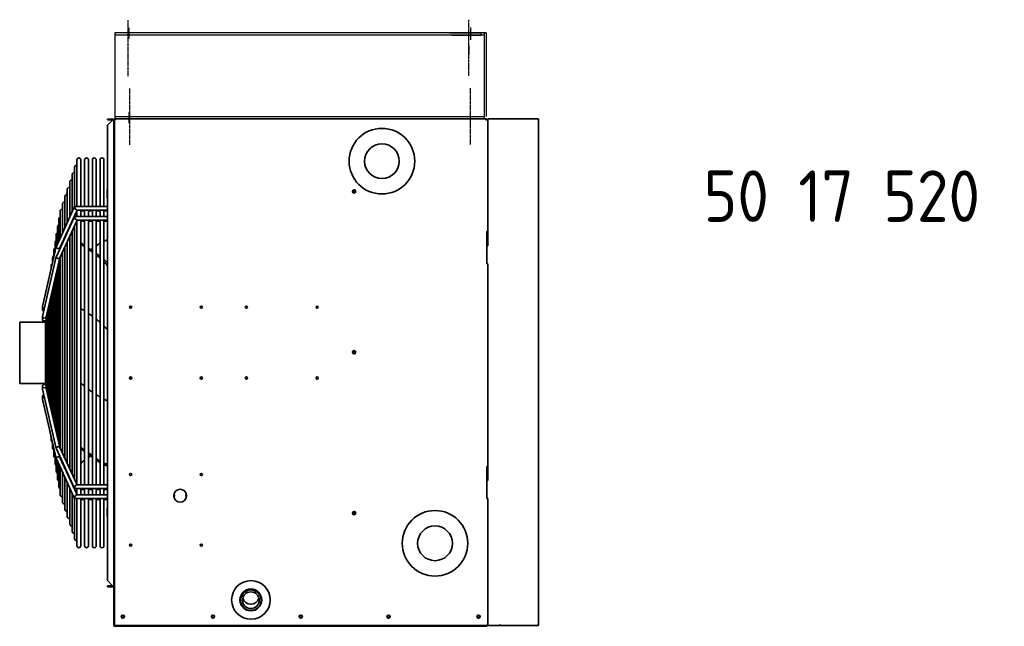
# Model space of a CAD drawing. Extents: x 1071 to 12552, y 777 to 10283.
# Tile 9 of 9: x 9416 to 10564, y 8366 to 9073. Entities that reach past the tile are written whole.
import ezdxf

# ---------------------------------------------------------------- set-up
doc = ezdxf.new("R2010")
doc.units = 0
doc.header["$LTSCALE"] = 2
doc.linetypes.add('CENTER', pattern=[2, 1.25, -0.25, 0.25, -0.25])
for name, color, linetype in [('CENTER', 1, 'CENTER'), ('MARK BV', 7, 'CONTINUOUS'), ('TEXT', 5, 'CONTINUOUS')]:
    doc.layers.add(name, color=color, linetype=linetype)
doc.layers.add('Visible', color=7, linetype='CONTINUOUS', lineweight=35)
doc.styles.get("Standard").update_dxf_attribs({"font": 'ISOCP'})

msp = doc.modelspace()

# ---------------------------------------------------------------- linework, layer by layer
at = {"layer": 'CENTER'}
for p, q in [((9542.63, 9006.75), (9542.63, 9072.35)), ((9542.63, 9006.75), (9542.63, 9072.35)), ((9939.87, 9007.13), (9939.87, 9072.73)), ((9939.87, 9007.13), (9939.87, 9072.73)), ((9543.37, 9063.24), (9543.37, 9050.74)), ((9941.87, 9063.62), (9941.87, 9051.12)), ((9941.87, 9060.89), (9941.87, 9048.95)), ((9939.87, 9042.38), (9939.87, 9032.38)), ((9544.63, 8926.75), (9544.63, 8992.35)), ((9544.63, 8926.75), (9544.63, 8992.35)), ((9544.63, 8926.75), (9544.63, 8992.35)), ((9544.63, 8926.75), (9544.63, 8992.35)), ((9941.87, 8927.13), (9941.87, 8992.73)), ((9941.87, 8927.13), (9941.87, 8992.73)), ((9543.37, 8964.55), (9543.37, 8952.05))]:
    msp.add_line(p, q, dxfattribs=at)
at = {"layer": 'MARK BV'}
for p, q in [((9527.12, 9057.3), (9527.12, 8956.92)), ((9960.24, 9057.3), (9527.12, 9057.3)), ((9958.12, 9054.8), (9527.12, 9054.8)), ((9917.51, 9057.3), (9953.76, 9057.3)), ((9920.01, 9054.8), (9953.76, 9054.8)), ((9953.76, 9057.3), (9953.76, 9054.8)), ((9957.74, 9057.3), (9957.74, 8957.3)), ((9960.24, 9057.3), (9960.24, 8959.8)), ((9527.12, 8959.8), (9958.12, 8959.8)), ((9527.55, 8957.3), (9958.12, 8957.3)), ((9959.87, 8957.3), (9645.87, 8957.3))]:
    msp.add_line(p, q, dxfattribs=at)
at = {"layer": 'Visible'}
for p, q in [((9518.5, 8956.92), (9518.5, 8955.8)), ((9524.5, 8956.92), (9518.5, 8956.92)), ((9524.5, 8955.8), (9524.5, 8956.92)), ((9526, 8956.92), (9526, 8947.55)), ((9526.75, 8956.92), (9526.75, 8947.55)), ((9526.75, 8956.5), (9527.5, 8956.5)), ((9527.12, 8957.3), (9959.87, 8957.3)), ((9527.55, 8956.55), (9527.55, 8957.3)), ((9959.87, 8956.17), (9959.87, 8957.3)), ((9961, 8956.17), (9959.87, 8956.17)), ((9960.25, 8956.92), (9960.25, 8956.17)), ((9961, 8956.17), (9961, 8956.92)), ((9962.06, 8956.17), (9961, 8956.17)), ((9962.12, 8956.17), (9962.06, 8956.17)), ((9962.12, 8957.3), (9975.49, 8957.3)), ((9962.12, 8957.3), (9962.12, 8956.55)), ((9962.12, 8956.55), (9962.12, 8956.17)), ((9962.12, 8956.17), (9962.12, 8825.67)), ((9962.12, 8809.17), (9962.12, 8956.17)), ((9975.56, 8957.3), (10019.87, 8957.3)), ((10020.67, 8956.17), (10021, 8956.17)), ((10021, 8956.17), (10021, 8367.42)), ((9518.5, 8955.8), (9524.5, 8955.8)), ((9518.5, 8949.75), (9524.5, 8955.75)), ((9518.5, 8418.85), (9518.5, 8949.75)), ((9526, 8947.55), (9526, 8945.67)), ((9526.75, 8947.55), (9526, 8947.55)), ((9526, 8945.67), (9526, 8426.3)), ((9526.75, 8947.17), (9526.75, 8947.55)), ((9526.75, 8366.3), (9526.75, 8947.17)), ((9526, 8943.05), (9526.75, 8943.05)), ((9480.06, 8900.75), (9480.06, 8854.73)), ((9482.87, 8909.3), (9482.87, 8855.12)), ((9487.37, 8855.12), (9487.37, 8909.3)), ((9491.87, 8909.3), (9491.87, 8855.12)), ((9496.37, 8855.12), (9496.37, 8909.3)), ((9500.87, 8909.3), (9500.87, 8855.12)), ((9505.37, 8855.12), (9505.37, 8909.3)), ((9509.87, 8909.3), (9509.87, 8855.12)), ((9514.37, 8855.12), (9514.37, 8909.3)), ((9477.24, 8892.2), (9477.24, 8848.58)), ((9474.43, 8883.65), (9474.43, 8842.42)), ((9468.8, 8866.55), (9468.8, 8830.12)), ((9471.62, 8875.1), (9471.62, 8836.27)), ((9518.2, 8874.79), (9518.5, 8875.31)), ((9518.2, 8874.79), (9518.2, 8874.14)), ((9518.2, 8874.14), (9518.2, 8869.91)), ((9518.2, 8869.91), (9518.2, 8865.69)), ((9518.2, 8865.69), (9518.2, 8865.04)), ((9518.2, 8865.04), (9518.5, 8864.52)), ((9526, 8872.91), (9526.75, 8872.91)), ((9526, 8866.91), (9526.75, 8866.91)), ((9458.89, 8808.44), (9480.12, 8854.86)), ((9465.99, 8858.01), (9465.99, 8823.97)), ((9480.52, 8855.12), (9518.5, 8855.12)), ((9458.89, 8796.81), (9480.12, 8843.22)), ((9463.08, 8806.79), (9483.12, 8850.62)), ((9463.18, 8849.46), (9463.18, 8817.82)), ((9480.06, 8843.91), (9480.06, 8843.09)), ((9480.52, 8843.48), (9518.5, 8843.48)), ((9482.84, 8850.62), (9518.5, 8850.62)), ((9482.87, 8850.06), (9482.87, 8843.48)), ((9487.37, 8843.48), (9487.37, 8850.62)), ((9487.37, 8849.71), (9491.87, 8849.71)), ((9491.87, 8850.62), (9491.87, 8843.48)), ((9496.37, 8843.48), (9496.37, 8850.62)), ((9496.37, 8849.71), (9500.87, 8849.71)), ((9500.87, 8850.62), (9500.87, 8843.48)), ((9505.37, 8843.48), (9505.37, 8850.62)), ((9505.37, 8849.71), (9509.87, 8849.71)), ((9509.87, 8850.62), (9509.87, 8843.48)), ((9514.37, 8843.48), (9514.37, 8850.62)), ((9514.37, 8849.71), (9518.5, 8849.71)), ((9460.25, 8831.39), (9460.25, 8811.43)), ((9461.71, 8840.42), (9461.71, 8814.62)), ((9463.08, 8795.15), (9483.12, 8838.98)), ((9474.43, 8831.61), (9474.43, 8830.79)), ((9477.24, 8837.76), (9477.24, 8836.94)), ((9480.06, 8832.28), (9480.06, 8537.25)), ((9482.84, 8838.98), (9518.5, 8838.98)), ((9482.87, 8838.43), (9482.87, 8531.13)), ((9487.37, 8530.59), (9487.37, 8838.98)), ((9487.37, 8838.01), (9491.87, 8838.01)), ((9491.87, 8838.98), (9491.87, 8530.59)), ((9496.37, 8530.59), (9496.37, 8838.98)), ((9496.37, 8838.01), (9500.87, 8838.01)), ((9500.87, 8838.98), (9500.87, 8530.59)), ((9505.37, 8530.59), (9505.37, 8838.98)), ((9505.37, 8838.01), (9509.87, 8838.01)), ((9509.87, 8838.98), (9509.87, 8530.59)), ((9514.37, 8530.59), (9514.37, 8838.98)), ((9514.37, 8838.01), (9518.5, 8838.01)), ((9458.79, 8822.36), (9458.79, 8808.13)), ((9468.8, 8819.3), (9468.8, 8818.49)), ((9471.62, 8825.45), (9471.62, 8824.64)), ((9474.43, 8819.97), (9474.43, 8549.48)), ((9477.24, 8826.12), (9477.24, 8543.37)), ((9961, 8825.67), (9961, 8788.17)), ((9962.12, 8825.67), (9961, 8825.67)), ((9961.37, 8809.17), (9961.37, 8825.67)), ((9442.63, 8738.53), (9458.82, 8808.24)), ((9457.33, 8813.33), (9457.33, 8801.84)), ((9462.74, 8805.23), (9463.12, 8806.88)), ((9463.18, 8807), (9463.18, 8806.19)), ((9465.99, 8813.15), (9465.99, 8812.34)), ((9468.8, 8807.67), (9468.8, 8561.71)), ((9471.62, 8813.82), (9471.62, 8555.6)), ((9961, 8809.18), (9961.37, 8809.18)), ((9962.12, 8809.17), (9961, 8809.17)), ((9442.63, 8726.9), (9458.82, 8796.61)), ((9447.07, 8726.13), (9463.12, 8795.25)), ((9454.41, 8795.26), (9454.41, 8789.25)), ((9455.87, 8804.29), (9455.87, 8795.54)), ((9463.18, 8795.37), (9463.18, 8573.95)), ((9465.99, 8801.52), (9465.99, 8567.83)), ((9526.46, 8776.77), (9526.46, 8806.39)), ((9452.95, 8786.23), (9452.95, 8782.96)), ((9461.71, 8789.19), (9461.71, 8580.09)), ((9961, 8788.17), (9962.12, 8788.17)), ((9962.12, 8788.17), (9962.12, 8551.92)), ((9962.12, 8535.42), (9962.12, 8788.17)), ((9451.49, 8777.2), (9451.49, 8776.67)), ((9458.79, 8776.6), (9458.79, 8592.6)), ((9460.25, 8782.89), (9460.25, 8586.34)), ((9455.87, 8764.01), (9455.87, 8605.11)), ((9457.33, 8770.31), (9457.33, 8598.86)), ((9526.46, 8702.69), (9526.46, 8763.85)), ((9452.95, 8751.43), (9452.95, 8617.63)), ((9454.41, 8757.72), (9454.41, 8611.37)), ((9442.6, 8734.94), (9442.6, 8738.28)), ((9450.03, 8738.84), (9450.03, 8630.14)), ((9451.49, 8745.14), (9451.49, 8623.88)), ((9545.87, 8736.37), (9545.87, 8738.73)), ((9442.6, 8734.72), (9442.6, 8734.94)), ((9442.6, 8723.31), (9442.6, 8726.65)), ((9448.56, 8732.55), (9448.56, 8636.4)), ((9416.12, 8719.92), (9416.12, 8648.67)), ((9416.12, 8719.92), (9446.12, 8719.92)), ((9442.6, 8723.02), (9442.6, 8723.31)), ((9446.12, 8647.09), (9446.12, 8721.81)), ((9447.1, 8724.78), (9447.1, 8726.26)), ((9447.1, 8724.78), (9447.1, 8644.12)), ((9526.46, 8702.69), (9526.75, 8702.89)), ((9416.12, 8648.67), (9446.12, 8648.67)), ((9545.87, 8653.87), (9545.87, 8656.23)), ((9442.6, 8645.58), (9442.6, 8642.26)), ((9442.6, 8642.26), (9442.6, 8641.95)), ((9442.63, 8642.01), (9458.82, 8572.7)), ((9442.63, 8641.7), (9444.14, 8635.22)), ((9447.07, 8642.78), (9463.12, 8574.06)), ((9447.1, 8644.12), (9447.1, 8642.65)), ((9442.6, 8633.88), (9442.6, 8630.56)), ((9442.6, 8630.32), (9442.6, 8630.56)), ((9442.63, 8630.31), (9458.82, 8561)), ((9442.63, 8630.07), (9451.49, 8591.93)), ((9451.49, 8592.4), (9451.49, 8591.4)), ((9451.92, 8590.08), (9452.95, 8585.64)), ((9452.95, 8586.14), (9452.95, 8582.37)), ((9454.17, 8580.37), (9454.41, 8579.35)), ((9454.41, 8579.88), (9454.41, 8573.34)), ((9455.87, 8573.63), (9455.87, 8564.3)), ((9457.33, 8567.37), (9457.33, 8555.27)), ((9458.89, 8572.5), (9480.12, 8526.35)), ((9463.08, 8574.16), (9483.12, 8530.59)), ((9458.79, 8561.11), (9458.79, 8546.24)), ((9458.89, 8560.8), (9480.12, 8514.65)), ((9460.25, 8557.83), (9460.25, 8537.21)), ((9461.71, 8554.65), (9461.71, 8528.17)), ((9462.68, 8564.26), (9463.12, 8562.36)), ((9463.08, 8562.46), (9483.12, 8518.89)), ((9463.18, 8563.18), (9463.18, 8562.24)), ((9465.99, 8557.06), (9465.99, 8556.13)), ((9463.18, 8551.48), (9463.18, 8519.14)), ((9465.99, 8545.36), (9465.99, 8510.59)), ((9468.8, 8550.95), (9468.8, 8550.01)), ((9471.62, 8544.83), (9471.62, 8543.9)), ((9961, 8551.92), (9961, 8514.42)), ((9962.12, 8551.92), (9961, 8551.92)), ((9961.37, 8535.42), (9961.37, 8551.92)), ((9468.8, 8539.25), (9468.8, 8502.04)), ((9471.62, 8533.13), (9471.62, 8493.49)), ((9474.43, 8538.71), (9474.43, 8537.78)), ((9477.24, 8532.6), (9477.24, 8531.67)), ((9962.12, 8535.42), (9961, 8535.42)), ((9474.43, 8527.01), (9474.43, 8484.95)), ((9477.24, 8520.9), (9477.24, 8476.4)), ((9480.06, 8526.48), (9480.06, 8525.55)), ((9480.53, 8526.09), (9518.5, 8526.09)), ((9482.83, 8530.59), (9518.5, 8530.59)), ((9482.87, 8526.09), (9482.87, 8519.43)), ((9487.37, 8518.89), (9487.37, 8526.09)), ((9487.37, 8525.11), (9491.87, 8525.11)), ((9491.87, 8526.09), (9491.87, 8518.89)), ((9496.37, 8518.89), (9496.37, 8526.09)), ((9496.37, 8525.11), (9500.87, 8525.11)), ((9500.87, 8526.09), (9500.87, 8518.89)), ((9505.37, 8518.89), (9505.37, 8526.09)), ((9505.37, 8525.11), (9509.87, 8525.11)), ((9509.87, 8526.09), (9509.87, 8518.89)), ((9514.37, 8518.89), (9514.37, 8526.09)), ((9514.37, 8525.11), (9518.5, 8525.11)), ((9480.06, 8514.78), (9480.06, 8467.85)), ((9480.53, 8514.39), (9518.5, 8514.39)), ((9482.83, 8518.89), (9518.5, 8518.89)), ((9482.87, 8514.39), (9482.87, 8459.3)), ((9487.37, 8459.3), (9487.37, 8514.39)), ((9487.37, 8513.48), (9491.87, 8513.48)), ((9491.87, 8514.39), (9491.87, 8459.3)), ((9496.37, 8459.3), (9496.37, 8514.39)), ((9496.37, 8513.48), (9500.87, 8513.48)), ((9500.87, 8514.39), (9500.87, 8459.3)), ((9505.37, 8459.3), (9505.37, 8514.39)), ((9505.37, 8513.48), (9509.87, 8513.48)), ((9509.87, 8514.39), (9509.87, 8459.3)), ((9514.37, 8459.3), (9514.37, 8514.39)), ((9514.37, 8513.48), (9518.5, 8513.48)), ((9595.82, 8518.36), (9595.39, 8518.36)), ((9595.39, 8517.24), (9595.82, 8517.24)), ((9596.5, 8518.36), (9595.82, 8518.36)), ((9595.82, 8518.36), (9595.82, 8517.24)), ((9595.82, 8517.24), (9596.5, 8517.24)), ((9596.5, 8517.24), (9596.5, 8518.36)), ((9610.67, 8518.36), (9610, 8518.36)), ((9610, 8518.36), (9610, 8517.24)), ((9610, 8517.24), (9610.67, 8517.24)), ((9611.1, 8518.36), (9610.67, 8518.36)), ((9610.67, 8517.24), (9610.67, 8518.36)), ((9610.67, 8517.24), (9611.1, 8517.24)), ((9961, 8514.42), (9962.12, 8514.42)), ((9962.12, 8514.42), (9962.12, 8366.3)), ((9962.12, 8367.42), (9962.12, 8514.42)), ((9518.2, 8503.56), (9518.5, 8504.08)), ((9518.2, 8503.56), (9518.2, 8502.9)), ((9518.2, 8502.9), (9518.2, 8498.68)), ((9518.2, 8498.68), (9518.2, 8494.46)), ((9526, 8501.68), (9526.75, 8501.68)), ((9518.2, 8494.46), (9518.2, 8493.81)), ((9518.2, 8493.81), (9518.5, 8493.29)), ((9526, 8495.68), (9526.75, 8495.68)), ((9524.5, 8412.85), (9518.5, 8418.85)), ((9526.75, 8426.3), (9526, 8426.3)), ((9526, 8426.3), (9526, 8366.67)), ((9524.5, 8412.8), (9518.5, 8412.8)), ((9518.5, 8412.8), (9518.5, 8411.67)), ((9518.5, 8411.67), (9524.5, 8411.67)), ((9524.5, 8412.8), (9524.5, 8411.67)), ((9673.75, 8395.9), (9673.75, 8396.28)), ((9697.75, 8395.9), (9697.75, 8396.28)), ((9526.75, 8366.3), (9527.87, 8366.3)), ((9527.87, 8365.55), (9527.12, 8365.55)), ((9527.87, 8366.3), (9527.87, 8365.55)), ((9961, 8366.3), (9527.87, 8366.3)), ((9959.87, 8365.55), (9527.87, 8365.55)), ((9961, 8366.3), (9962.12, 8366.3)), ((9975.49, 8366.3), (9962.12, 8366.3)), ((9975.49, 8366.3), (9975.56, 8366.3)), ((9975.68, 8367.1), (9975.52, 8367.1)), ((9975.56, 8367.05), (9975.52, 8367.05)), ((9976.32, 8367.42), (9975.53, 8367.42)), ((9975.56, 8367.05), (9975.56, 8366.3)), ((10019.87, 8366.3), (9975.56, 8366.3)), ((10021, 8367.42), (10020.67, 8367.42))]:
    msp.add_line(p, q, dxfattribs=at)
for centre, radius in [((9838.56, 8907.8), 38.25), ((9838.56, 8907.8), 20.25), ((9806.12, 8872.55), 1.88), ((9806.12, 8872.55), 1.31), ((9545.5, 8737.55), 1.24), ((9628, 8737.55), 1.24), ((9680.5, 8737.55), 1.24), ((9763, 8737.55), 1.24), ((9806.12, 8685.05), 1.88), ((9806.12, 8685.05), 1.31), ((9545.5, 8655.05), 1.24), ((9628, 8655.05), 1.24), ((9680.5, 8655.05), 1.24), ((9763, 8655.05), 1.24), ((9545.5, 8542.55), 1.24), ((9628, 8542.55), 1.24), ((9806.12, 8497.55), 1.88), ((9806.12, 8497.55), 1.31), ((9900.43, 8462.3), 38.25), ((9900.43, 8462.3), 20.25), ((9545.5, 8460.05), 1.24), ((9628, 8460.05), 1.24), ((9685.75, 8396.3), 22.5), ((9685.75, 8396.3), 12.75), ((9536.5, 8376.8), 1.88), ((9536.5, 8376.8), 1.31), ((9641.5, 8376.8), 1.88), ((9641.5, 8376.8), 1.31), ((9743.87, 8376.8), 1.88), ((9743.87, 8376.8), 1.31), ((9846.25, 8376.8), 1.88), ((9846.25, 8376.8), 1.31), ((9951.25, 8376.8), 1.88), ((9951.25, 8376.8), 1.31)]:
    msp.add_circle(centre, radius, dxfattribs=at)
for centre, radius, start, end in [((9527.12, 8956.92), 0.375, 90, 180), ((9959.87, 8956.92), 0.375, 0, 90), ((9962.12, 8956.17), 0.375, 90, 180), ((10019.87, 8956.17), 1.12, 0, 90), ((9485.12, 8909.3), 2.25, 0, 180), ((9494.12, 8909.3), 2.25, 0, 180), ((9503.12, 8909.3), 2.25, 0, 180), ((9512.12, 8909.3), 2.25, 0, 180), ((9482.31, 8900.75), 2.25, 75.49447, 180), ((9479.49, 8892.2), 2.25, 75.49447, 180), ((9473.87, 8875.1), 2.25, 75.49447, 180), ((9476.68, 8883.65), 2.25, 75.49447, 180), ((9471.05, 8866.55), 2.25, 75.49447, 180), ((9468.24, 8858.01), 2.25, 75.49447, 180), ((9463.96, 8840.42), 2.25, 110.52394, 180), ((9465.43, 8849.46), 2.25, 75.49447, 180), ((9462.5, 8831.39), 2.25, 110.52394, 180), ((9461.04, 8822.36), 2.25, 110.52394, 180), ((9459.58, 8813.33), 2.25, 110.52394, 180), ((9456.66, 8795.26), 2.25, 110.52394, 180), ((9458.12, 8804.29), 2.25, 110.52394, 180), ((9455.2, 8786.23), 2.25, 117.12407, 180), ((9453.74, 8777.2), 2.25, 143.97343, 180), ((9453.74, 8591.4), 2.25, 180, 222.29313), ((9455.2, 8582.37), 2.25, 180, 246.79219), ((9456.66, 8573.34), 2.25, 180, 249.47606), ((9458.12, 8564.3), 2.25, 180, 249.47606), ((9459.58, 8555.27), 2.25, 180, 249.47606), ((9461.04, 8546.24), 2.25, 180, 249.47606), ((9462.5, 8537.21), 2.25, 180, 249.47606), ((9463.96, 8528.17), 2.25, 180, 249.47606), ((9603.25, 8517.8), 7.5, 4.30122, 175.69878), ((9465.43, 8519.14), 2.25, 180, 284.50553), ((9468.24, 8510.59), 2.25, 180, 284.50553), ((9603.25, 8517.8), 7.5, 184.30122, 355.69878), ((9471.05, 8502.04), 2.25, 180, 284.50553), ((9473.87, 8493.49), 2.25, 180, 284.50553), ((9476.68, 8484.95), 2.25, 180, 284.50553), ((9479.49, 8476.4), 2.25, 180, 284.50553), ((9482.31, 8467.85), 2.25, 180, 284.50553), ((9485.12, 8459.3), 2.25, 180, 0), ((9494.12, 8459.3), 2.25, 180, 0), ((9503.12, 8459.3), 2.25, 180, 0), ((9512.12, 8459.3), 2.25, 180, 0), ((9685.75, 8396.3), 12, 359.96001, 180.03999), ((9527.12, 8366.67), 1.13, 180, 199.47122), ((9527.12, 8366.67), 1.13, 199.47122, 270), ((10019.87, 8367.42), 1.12, 270, 0)]:
    msp.add_arc(centre, radius, start, end, dxfattribs=at)
for centre, major_axis, ratio, start_param, end_param in [((10019.87, 8956.17), (0, 1.12), 0.7071068, 4.712389, 6.2831853), ((9481.68, 8852.87), (-1.4, 2.18), 0.3850446, 6.0407521, 8.3940474), ((9481.68, 8841.23), (-1.4, 2.18), 0.3850446, 6.0407521, 8.3940474), ((9481.68, 8852.87), (1.4, -2.18), 0.3850446, 5.2524547, 6.0407521), ((9481.68, 8841.23), (1.4, -2.18), 0.3850446, 5.2524547, 6.0407521), ((9460.98, 8807.61), (2.14, -0.73), 0.6833725, 3.0728516, 4.9412804), ((9460.98, 8807.61), (2.14, -0.73), 0.6833725, 4.9412804, 6.2144442), ((8962.94, 8426.28), (756.82, 0), 0.7050537, 0.796952, 0.8052175), ((10034.3, 9181.65), (-756.81, 0), 0.7050537, 0.7655749, 0.7716977), ((8962.94, 9182.77), (756.82, 0), 0.7080894, 5.5114876, 5.5176101), ((8962.94, 9183.16), (756.82, 0), 0.7091539, 5.5114876, 5.5176101), ((9460.98, 8795.98), (2.14, -0.73), 0.6833725, 3.0728516, 4.9412804), ((10034.3, 9181.65), (-756.81, 0), 0.7050537, 0.7801874, 0.7886048), ((8962.94, 8426.28), (756.82, 0), 0.7050537, 0.7801872, 0.7886045), ((8962.94, 9182.77), (756.82, 0), 0.7080894, 5.499452, 5.5029981), ((8962.94, 9183.16), (756.82, 0), 0.7091539, 5.4996883, 5.5029981), ((10034.3, 9181.65), (-756.81, 0), 0.7050537, 0.7969524, 0.8052177), ((8962.94, 8426.28), (756.82, 0), 0.7050537, 0.7655752, 0.7716977), ((9460.98, 8795.98), (2.14, -0.73), 0.6833725, 4.9412804, 6.2144442), ((9444.85, 8738.15), (2.24, -0.26), 0.7003999, 3.0615175, 4.7924642), ((9444.85, 8726.52), (2.24, -0.26), 0.7003999, 3.0615175, 4.7924642), ((9444.85, 8738.15), (2.24, -0.26), 0.7003999, 4.7924642, 4.802557), ((9444.85, 8726.52), (2.24, -0.26), 0.7003999, 4.7924642, 6.2031101), ((8965.49, 8348.3), (753.22, 0), 0.7050537, 0.7306055, 0.7314865), ((9444.85, 8642.39), (2.24, 0.26), 0.7044737, 1.4898033, 3.2225857), ((9444.85, 8642.08), (2.24, 0.26), 0.7003999, 3.0615175, 3.4739028), ((9444.85, 8642.39), (2.24, 0.26), 0.7044737, 0.0809931, 1.4898033), ((9444.85, 8630.69), (2.24, 0.26), 0.7044737, 1.4898033, 3.2225857), ((9444.85, 8630.45), (2.24, 0.26), 0.7003999, 3.0615175, 3.4447448), ((9444.85, 8630.69), (2.24, 0.26), 0.7044737, 1.4680472, 1.4898033), ((9460.98, 8573.33), (2.13, 0.73), 0.687351, 1.3393535, 3.2110494), ((9460.98, 8573.33), (2.13, 0.73), 0.687351, 0.0694567, 1.3393535), ((8962.94, 8185.44), (756.82, 0), 0.7091539, 0.796952, 0.8052175), ((10034.3, 8945.2), (-756.81, 0), 0.7091539, 0.7655749, 0.7716977), ((10034.3, 8945.2), (-756.81, 0), 0.7091539, 0.7801874, 0.7886048), ((8962.94, 8185.44), (756.82, 0), 0.7091539, 0.7801872, 0.7886045), ((9460.98, 8561.63), (2.13, 0.73), 0.687351, 1.3393535, 3.2110494), ((9460.98, 8561.63), (2.13, 0.73), 0.687351, 0.0694567, 1.3393535), ((10034.3, 8186.95), (-756.81, 0), 0.7050537, 5.5114876, 5.5176104), ((10034.3, 8186.95), (-756.81, 0), 0.7050537, 5.4978734, 5.502998), ((8962.94, 8185.83), (756.82, 0), 0.7080894, 0.7801872, 0.7837333), ((10034.3, 8945.2), (-756.81, 0), 0.7091539, 0.7969524, 0.8052177), ((8962.94, 8185.44), (756.82, 0), 0.7091539, 0.7655752, 0.7716977), ((8962.94, 8185.83), (756.82, 0), 0.7080894, 0.7655752, 0.7716977), ((9481.68, 8528.34), (1.4, 2.18), 0.3880736, 1.0261978, 3.3852916), ((9481.68, 8528.34), (-1.4, -2.18), 0.3880736, 3.3852916, 4.1677905), ((9481.68, 8516.64), (1.4, 2.18), 0.3880736, 1.0261978, 3.3852916), ((9481.68, 8516.64), (-1.4, -2.18), 0.3880736, 3.3852916, 4.1677905), ((9685.75, 8400.99), (-9.75, 0), 0.9999601, 0.2641813, 2.8774114), ((10019.87, 8367.42), (0, -1.13), 0.7071068, 0, 1.5707963)]:
    msp.add_ellipse(centre, major_axis=major_axis, ratio=ratio, start_param=start_param, end_param=end_param, dxfattribs=at)
for major_axis in [(12, 0), (-9.75, 0)]:
    msp.add_ellipse((9685.75, 8395.9), major_axis=major_axis, ratio=0.9999601, dxfattribs=at)
for points, knots in [([(9526, 8955.42), (9526, 8955.99), (9525.64, 8956.54), (9525.13, 8956.78), (9524.93, 8956.88), (9524.71, 8956.92), (9524.5, 8956.92)], [0, 0, 0, 0, 1.1358119, 1.1358119, 1.1358119, 1.5707963, 1.5707963, 1.5707963, 1.5707963]), ([(9526.77, 8956.45), (9526.86, 8956.38), (9527.13, 8956.31), (9527.48, 8956.25), (9527.61, 8956.22), (9527.74, 8956.2), (9527.87, 8956.17)], [-0.8545484, -0.8545484, -0.8545484, -0.8545484, -0.22299966, -0.22299966, -0.22299966, 0, 0, 0, 0]), ([(9527.55, 8957.3), (9527.63, 8957.3), (9527.72, 8956.99), (9527.8, 8956.56), (9527.82, 8956.44), (9527.85, 8956.3), (9527.87, 8956.17)], [-1, -1, -1, -1, -0.2229997, -0.2229997, -0.2229997, 0, 0, 0, 0]), ([(9524.5, 8955.75), (9525.06, 8955.67), (9525.62, 8955.59), (9525.86, 8955.51), (9525.95, 8955.48), (9526, 8955.45), (9526, 8955.42)], [0, 0, 0, 0, 1.1358119, 1.1358119, 1.1358119, 1.5707963, 1.5707963, 1.5707963, 1.5707963]), ([(9514.37, 8814.75), (9515.68, 8815.28), (9516.92, 8815.62), (9518.23, 8815.78), (9518.36, 8815.79), (9518.5, 8815.8)], [1.14008282, 1.14008282, 1.14008282, 1.14008282, 1.94770386, 1.94770386, 2.04224482, 2.04224482, 2.04224482, 2.04224482]), ([(9514.37, 8814.59), (9515.68, 8815.12), (9516.92, 8815.46), (9518.23, 8815.62), (9518.36, 8815.64), (9518.5, 8815.65)], [1.14008282, 1.14008282, 1.14008282, 1.14008282, 1.94770386, 1.94770386, 2.04224482, 2.04224482, 2.04224482, 2.04224482]), ([(9518.5, 8789.16), (9517.57, 8790.22), (9516.62, 8791.23), (9515.22, 8792.6), (9514.79, 8792.99), (9514.37, 8793.38)], [3.86457143, 3.86457143, 3.86457143, 3.86457143, 4.43182503, 4.43182503, 4.67253917, 4.67253917, 4.67253917, 4.67253917]), ([(9514.37, 8790.78), (9515.68, 8789.35), (9516.92, 8787.79), (9518.23, 8785.96), (9518.36, 8785.77), (9518.5, 8785.57)], [1.14008282, 1.14008282, 1.14008282, 1.14008282, 1.94770386, 1.94770386, 2.04224482, 2.04224482, 2.04224482, 2.04224482]), ([(9442.6, 8734.94), (9442.6, 8734.77), (9442.66, 8734.58), (9442.89, 8734.24), (9443.06, 8734.08), (9443.46, 8733.83), (9443.72, 8733.72), (9444.06, 8733.63), (9444.12, 8733.61), (9444.19, 8733.6)], [0.45444042, 0.45444042, 0.45444042, 0.45444042, 0.56826078, 0.56826078, 0.68208113, 0.68208113, 0.79502712, 0.79502712, 0.82118071, 0.82118071, 0.82118071, 0.82118071]), ([(9444.14, 8733.38), (9444.09, 8733.39), (9444.04, 8733.4), (9443.72, 8733.48), (9443.46, 8733.59), (9443.06, 8733.85), (9442.89, 8734.01), (9442.66, 8734.36), (9442.6, 8734.54), (9442.6, 8734.76), (9442.61, 8734.79), (9442.61, 8734.83)], [0.09368277, 0.09368277, 0.09368277, 0.09368277, 0.11294599, 0.11294599, 0.22589198, 0.22589198, 0.33971234, 0.33971234, 0.45353269, 0.45353269, 0.47788579, 0.47788579, 0.47788579, 0.47788579]), ([(9442.6, 8723.31), (9442.6, 8723.08), (9442.66, 8722.84), (9442.89, 8722.39), (9443.06, 8722.19), (9443.46, 8721.86), (9443.72, 8721.72), (9444.27, 8721.53), (9444.57, 8721.49), (9445.14, 8721.49), (9445.44, 8721.53), (9445.86, 8721.68), (9445.99, 8721.74), (9446.12, 8721.81)], [0.45353269, 0.45353269, 0.45353269, 0.45353269, 0.56776495, 0.56776495, 0.68199721, 0.68199721, 0.79498516, 0.79498516, 0.90797311, 0.90797311, 1.02096106, 1.02096106, 1.0796725, 1.0796725, 1.0796725, 1.0796725]), ([(9444.85, 8721.19), (9444.57, 8721.19), (9444.27, 8721.23), (9443.72, 8721.42), (9443.46, 8721.56), (9443.06, 8721.89), (9442.89, 8722.1), (9442.66, 8722.55), (9442.6, 8722.79), (9442.6, 8723.07), (9442.61, 8723.11), (9442.61, 8723.16)], [0, 0, 0, 0, 0.11298795, 0.11298795, 0.2259759, 0.2259759, 0.34020816, 0.34020816, 0.45444042, 0.45444042, 0.47878257, 0.47878257, 0.47878257, 0.47878257]), ([(9446.12, 8721.51), (9445.99, 8721.44), (9445.86, 8721.38), (9445.44, 8721.23), (9445.14, 8721.19), (9444.85, 8721.19)], [1.64424683, 1.64424683, 1.64424683, 1.64424683, 1.70295827, 1.70295827, 1.81594622, 1.81594622, 1.81594622, 1.81594622]), ([(9446.12, 8721.81), (9446.24, 8721.87), (9446.34, 8721.95), (9446.64, 8722.19), (9446.82, 8722.39), (9447.05, 8722.84), (9447.1, 8723.08), (9447.1, 8723.31)], [1.0796725, 1.0796725, 1.0796725, 1.0796725, 1.13394901, 1.13394901, 1.24818127, 1.24818127, 1.36241353, 1.36241353, 1.36241353, 1.36241353]), ([(9444.85, 8647.41), (9444.57, 8647.41), (9444.27, 8647.36), (9443.72, 8647.18), (9443.46, 8647.03), (9443.06, 8646.71), (9442.89, 8646.5), (9442.66, 8646.05), (9442.6, 8645.81), (9442.6, 8645.58)], [0, 0, 0, 0, 0.11298795, 0.11298795, 0.2259759, 0.2259759, 0.34020816, 0.34020816, 0.45444042, 0.45444042, 0.45444042, 0.45444042]), ([(9446.12, 8647.09), (9445.99, 8647.16), (9445.86, 8647.22), (9445.44, 8647.36), (9445.14, 8647.41), (9444.85, 8647.41)], [1.64424683, 1.64424683, 1.64424683, 1.64424683, 1.70295827, 1.70295827, 1.81594622, 1.81594622, 1.81594622, 1.81594622]), ([(9447.1, 8645.58), (9447.1, 8645.81), (9447.05, 8646.05), (9446.82, 8646.5), (9446.64, 8646.71), (9446.34, 8646.95), (9446.24, 8647.02), (9446.12, 8647.09)], [1.3615058, 1.3615058, 1.3615058, 1.3615058, 1.47573806, 1.47573806, 1.58997032, 1.58997032, 1.64424683, 1.64424683, 1.64424683, 1.64424683]), ([(9444.21, 8635.24), (9444.14, 8635.22), (9444.06, 8635.21), (9443.72, 8635.11), (9443.46, 8635), (9443.06, 8634.75), (9442.89, 8634.59), (9442.66, 8634.24), (9442.6, 8634.05), (9442.6, 8633.88)], [0.08342888, 0.08342888, 0.08342888, 0.08342888, 0.11294599, 0.11294599, 0.22589198, 0.22589198, 0.33971234, 0.33971234, 0.45353269, 0.45353269, 0.45353269, 0.45353269]), ([(9518.5, 8554.46), (9517.57, 8554.62), (9516.62, 8554.88), (9515.22, 8555.38), (9514.79, 8555.55), (9514.37, 8555.73)], [3.86457143, 3.86457143, 3.86457143, 3.86457143, 4.43182503, 4.43182503, 4.67253917, 4.67253917, 4.67253917, 4.67253917]), ([(9514.37, 8554.01), (9515.68, 8553.47), (9516.92, 8553.13), (9518.23, 8552.97), (9518.36, 8552.96), (9518.5, 8552.95)], [1.14008282, 1.14008282, 1.14008282, 1.14008282, 1.94770386, 1.94770386, 2.04224482, 2.04224482, 2.04224482, 2.04224482]), ([(9514.37, 8553.85), (9515.68, 8553.32), (9516.92, 8552.98), (9518.23, 8552.82), (9518.36, 8552.81), (9518.5, 8552.79)], [1.14008282, 1.14008282, 1.14008282, 1.14008282, 1.94770386, 1.94770386, 2.04224482, 2.04224482, 2.04224482, 2.04224482]), ([(9526, 8413.17), (9526, 8413.1), (9525.64, 8413.02), (9525.13, 8412.94), (9524.93, 8412.91), (9524.71, 8412.88), (9524.5, 8412.85)], [0, 0, 0, 0, 1.1358119, 1.1358119, 1.1358119, 1.5707963, 1.5707963, 1.5707963, 1.5707963]), ([(9524.5, 8411.67), (9525.06, 8411.67), (9525.62, 8412.03), (9525.86, 8412.54), (9525.95, 8412.74), (9526, 8412.96), (9526, 8413.17)], [0, 0, 0, 0, 1.1358119, 1.1358119, 1.1358119, 1.5707963, 1.5707963, 1.5707963, 1.5707963]), ([(9960.93, 8366.3), (9960.82, 8365.99), (9960.57, 8365.73), (9960.26, 8365.62), (9960.13, 8365.57), (9960, 8365.55), (9959.87, 8365.55)], [-0.7836531, -0.7836531, -0.7836531, -0.7836531, -0.22299966, -0.22299966, -0.22299966, 0, 0, 0, 0]), ([(9960.12, 8366.3), (9960.06, 8365.99), (9960, 8365.73), (9959.94, 8365.62), (9959.92, 8365.57), (9959.89, 8365.55), (9959.87, 8365.55)], [-0.7836531, -0.7836531, -0.7836531, -0.7836531, -0.22299966, -0.22299966, -0.22299966, 0, 0, 0, 0])]:
    msp.add_open_spline(points, degree=3, knots=knots, dxfattribs=at)
for points in [[(9526.75, 8956.5), (9526.75, 8956.48), (9526.76, 8956.46), (9526.77, 8956.45)], [(9527.87, 8956.17), (9527.67, 8956.28), (9527.5, 8956.39), (9527.5, 8956.5)], [(9527.87, 8956.17), (9527.76, 8956.37), (9527.66, 8956.55), (9527.55, 8956.55)], [(9524.73, 8955.71), (9524.66, 8955.76), (9524.58, 8955.8), (9524.5, 8955.8)], [(9488.65, 8811.89), (9488.22, 8812.21), (9487.8, 8812.51), (9487.37, 8812.79)], [(9487.37, 8811), (9487.37, 8811), (9487.38, 8811), (9487.38, 8811)], [(9508.59, 8811.42), (9509.02, 8811.73), (9509.45, 8812.03), (9509.87, 8812.32)], [(9508.59, 8811.25), (9509.02, 8811.56), (9509.45, 8811.86), (9509.87, 8812.15)], [(9526.75, 8811.97), (9526.51, 8812.23), (9526.26, 8812.47), (9526, 8812.7)], [(9526.75, 8811.83), (9526.51, 8812.09), (9526.26, 8812.33), (9526, 8812.55)], [(9526, 8810.27), (9526.31, 8809.12), (9526.46, 8807.82), (9526.46, 8806.39)], [(9508.59, 8796.04), (9509.02, 8795.73), (9509.45, 8795.4), (9509.87, 8795.06)], [(9509.87, 8796.93), (9509.87, 8796.93), (9509.87, 8796.94), (9509.86, 8796.94)], [(9526.75, 8776.11), (9526.51, 8776.67), (9526.26, 8777.24), (9526, 8777.8)], [(9526, 8768.49), (9526.31, 8766.84), (9526.46, 8765.29), (9526.46, 8763.85)], [(9491.87, 8733.29), (9490.37, 8734.23), (9488.87, 8735.13), (9487.37, 8735.99)], [(9500.87, 8727.11), (9499.38, 8728.22), (9497.88, 8729.3), (9496.37, 8730.34)], [(9509.87, 8719.76), (9508.38, 8721.08), (9506.88, 8722.35), (9505.37, 8723.59)], [(9518.49, 8711.47), (9517.14, 8712.88), (9515.76, 8714.26), (9514.37, 8715.6)], [(9526.02, 8703.04), (9526.01, 8703.05), (9526, 8703.06), (9526, 8703.07)], [(9487.37, 8649.15), (9488.86, 8647.82), (9490.36, 8646.54), (9491.87, 8645.3)], [(9496.37, 8641.77), (9497.86, 8640.64), (9499.36, 8639.56), (9500.87, 8638.52)], [(9505.37, 8635.54), (9506.87, 8634.6), (9508.37, 8633.69), (9509.87, 8632.83)], [(9514.37, 8630.37), (9515.75, 8629.66), (9517.13, 8628.99), (9518.5, 8628.35)], [(9526, 8625.21), (9526.25, 8625.12), (9526.5, 8625.03), (9526.75, 8624.94)], [(9488.65, 8573.29), (9488.22, 8573.61), (9487.8, 8573.94), (9487.37, 8574.28)], [(9487.37, 8572.4), (9487.37, 8572.4), (9487.38, 8572.39), (9487.38, 8572.39)], [(9488.65, 8556.7), (9488.22, 8556.39), (9487.8, 8556.09), (9487.37, 8555.81)], [(9508.59, 8557.35), (9509.02, 8557.03), (9509.45, 8556.73), (9509.87, 8556.45)], [(9508.59, 8557.18), (9509.02, 8556.87), (9509.45, 8556.57), (9509.87, 8556.28)], [(9509.87, 8558.24), (9509.87, 8558.25), (9509.87, 8558.25), (9509.86, 8558.25)], [(9526.75, 8556.76), (9526.51, 8556.5), (9526.26, 8556.26), (9526, 8556.04)], [(9526.75, 8556.62), (9526.51, 8556.36), (9526.26, 8556.12), (9526, 8555.9)], [(9524.73, 8412.89), (9524.66, 8412.83), (9524.58, 8412.8), (9524.5, 8412.8)], [(9975.52, 8367.05), (9975.51, 8366.61), (9975.5, 8366.3), (9975.49, 8366.3)], [(9975.53, 8367.42), (9975.53, 8367.3), (9975.52, 8367.17), (9975.52, 8367.05)], [(9975.79, 8367.42), (9975.8, 8367.23), (9975.69, 8367.05), (9975.56, 8367.05)], [(9975.56, 8366.3), (9975.88, 8366.3), (9976.18, 8366.61), (9976.29, 8367.05)], [(9976.29, 8367.05), (9976.31, 8367.17), (9976.33, 8367.3), (9976.32, 8367.42)]]:
    msp.add_open_spline(points, degree=3, dxfattribs=at)
for points, weights in [([(9518.5, 8875.29), (9518.2, 8874.68), (9518.2, 8874.14)], [1.01048383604, 1.03167334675, 1]), ([(9518.2, 8874.14), (9518.2, 8873.59), (9518.5, 8872.98)], [1, 1.03167334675, 1.01048383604]), ([(9518.5, 8872.22), (9518.2, 8871.01), (9518.2, 8869.91)], [1.01048383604, 1.03167334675, 1]), ([(9518.2, 8869.91), (9518.2, 8868.82), (9518.5, 8867.6)], [1, 1.03167334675, 1.01048383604]), ([(9518.5, 8866.85), (9518.2, 8866.24), (9518.2, 8865.69)], [1.01048383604, 1.03167334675, 1]), ([(9518.2, 8865.69), (9518.2, 8865.14), (9518.5, 8864.54)], [1, 1.03167334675, 1.01048383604]), ([(9518.5, 8504.06), (9518.2, 8503.45), (9518.2, 8502.9)], [1.01048383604, 1.03167334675, 1]), ([(9518.2, 8502.9), (9518.2, 8502.36), (9518.5, 8501.75)], [1, 1.03167334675, 1.01048383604]), ([(9518.5, 8500.99), (9518.2, 8499.78), (9518.2, 8498.68)], [1.01048383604, 1.03167334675, 1]), ([(9518.2, 8498.68), (9518.2, 8497.59), (9518.5, 8496.37)], [1, 1.03167334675, 1.01048383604]), ([(9518.5, 8495.62), (9518.2, 8495.01), (9518.2, 8494.46)], [1.01048383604, 1.03167334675, 1]), ([(9518.2, 8494.46), (9518.2, 8493.91), (9518.5, 8493.31)], [1, 1.03167334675, 1.01048383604])]:
    msp.add_rational_spline(points, weights, degree=2, dxfattribs=at)

# ---------------------------------------------------------------- texts
at = {"layer": 'TEXT'}
msp.add_text('50 17 520', height=60, dxfattribs=at).set_placement((10213.65, 8837.04))

doc.saveas('drawing.dxf')
